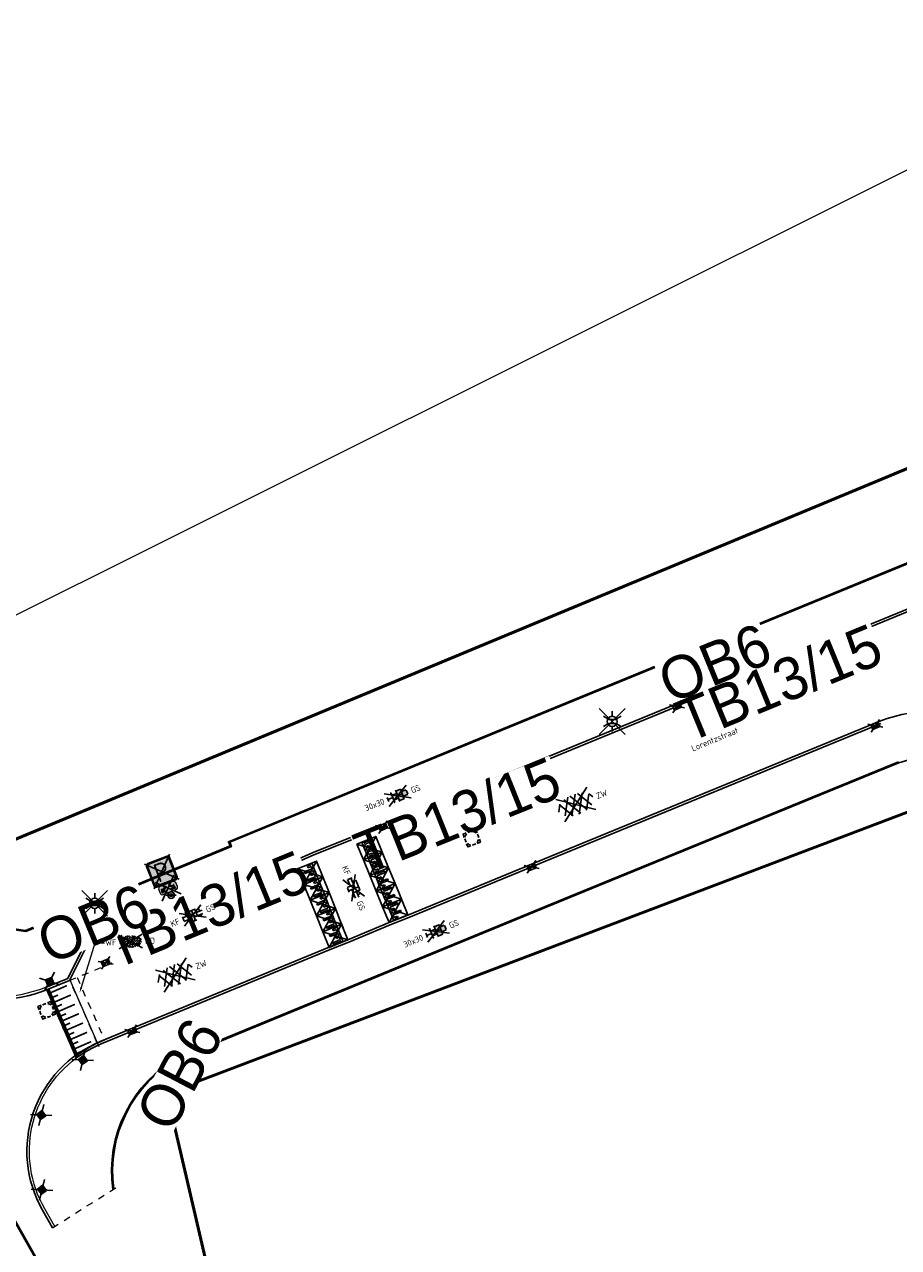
# Model space of a CAD drawing. Header units: metres. Extents: x 155090 to 155764, y 461362 to 461866.
# Tile 12 of 31: x 155116 to 155167, y 461640 to 461712. Entities that reach past the tile are written whole.
import ezdxf
from ezdxf import colors
from ezdxf.entities.mleader import LeaderData, LeaderLine
from ezdxf.enums import TextEntityAlignment as Align
from ezdxf.math import Vec2, Vec3

# ---------------------------------------------------------------- set-up
doc = ezdxf.new("R2018")
doc.units = ezdxf.units.M
for name, pattern in [('VW-1-1_STREEP', [2, 1, -1]), ('XX-HIDDEN', [4, 2, -2]), ('ZZ-HIDDEN-SO', [4, 2, -2])]:
    doc.linetypes.add(name, pattern=pattern)
for name, color, linetype, lineweight in [('B-WE-OG-TOPOGRAFIE-T18', 10, 'Continuous', 18), ('N-WE-IE-MEUBILAIR_WEGMEUBILAIR_VERKEERSBORD-S-200', 7, 'Continuous', 25), ('N-WE-KG-GRENS_WERK-GD', 7, 'XX-WERKGRENS', 50), ('N-WE-VH-KANTOPSLUITING-T18', 10, 'Continuous', 18), ('N-WE-VH-MATERIAAL_GRENS-G', 7, 'XX-HIDDEN', 18), ('N-WE-VW-MARKERING_LANGS_STREEP_11_010-G', 7, 'VW-1-1_STREEP', 18), ('V-WE-IE-MEUBILAIR_WEGMEUBILAIR-S-200', 7, 'Continuous', 25), ('V-WE-IE-TERREINAFSCHEIDING_KUNSTMATIG_RASTERHEKWERK-G', 20, 'V-IE-TERREINAFSCHEIDING_KUNSTMATIG-SO', 35), ('V-WE-OV-LICHTMAST-S-200', 190, 'Continuous', 25), ('V-WE-RI-OVERIG_RIOOLPUT-OPHOOGTEBRENGEN-S-200', 10, 'Continuous', 25), ('V-WE-VH-DREMPEL_PREFAB_ELEMENT-S', 30, 'Continuous', 25), ('V-WE-VH-KANTOPSLUITING_OPSLUITBAND_150X250-G', 150, 'V-VH-OPSLUITBAND-SO', 18), ('V-WE-VH-KANTOPSLUITING_OPSLUITBAND_60X200-G', 150, 'V-VH-OPSLUITBAND-SO', 25), ('V-WE-VH-KANTOPSLUITING_TROTTOIRBAND_130X150-G', 210, 'V-VH-TROTTOIRBAND-SO', 25), ('V-WE-VH-KANTOPSLUITING_VOORKANTBAND-G', 50, 'Continuous', 25), ('V-WE-VH-MATERIAALGRENS-G', 7, 'ZZ-HIDDEN-SO', 18), ('V-WE-VH-VERHARDING_ASFALT-S-200', 7, 'Continuous', 25), ('V-WE-VH-VERHARDING_BETONSTRAATSTEEN-S-200', 7, 'Continuous', 25), ('V-WE-VH-VERHARDING_STRAATBAKSTEEN-S-200', 7, 'Continuous', 25), ('V-WE-VH-VERHARDING_TEGEL-S-200', 7, 'Continuous', 25), ('V-WE-VW-MARKERING_SYMBOOL_PLATEAU-S', 30, 'Continuous', 18), ('V-WE-VW-VERKEERSTEKEN_BORD_E-S-200', 7, 'Continuous', 25), ('V-WE-VW-VERKEERSTEKEN_BORD_ONDERBORD-S-200', 7, 'Continuous', 25), ('V01-WE-VH-KANTOPSLUITING_VOORKANTBAND-G', 50, 'Continuous', 25), ('X-XX-AL-VERWIJZING_DETAIL-T18', 10, 'Continuous', 18)]:
    doc.layers.add(name, color=color, linetype=linetype, lineweight=lineweight)
doc.layers.add('V-WE-RI-HWA_KOLK-S-200', color=150, linetype='Continuous', lineweight=25, true_color=0x007fff)
doc.layers.add('X-XX-AL-HULPLIJN', color=4, linetype='Continuous', lineweight=18, plot=False)
doc.styles.add('NLCS-ISO', font='NLCS-ISO.ttf')
doc.styles.add('NLCS-ISO-M200-T18', font='NLCS-ISO.ttf', dxfattribs={"height": 0.36})
doc.styles.add('NLCS-RVV-M200-T25', font='NLCS-RVV.ttf')
doc.linetypes.add('V-IE-TERREINAFSCHEIDING_KUNSTMATIG-SO', pattern='A,2,[24,NLCS.SHX,S=0.6,R=0,X=-1,Y=0],2,[82,NLCS.SHX,S=0.75,R=90,X=0,Y=0],2,[24,NLCS.SHX,S=0.6,R=0,X=1,Y=0],2,-2', length=10)
doc.linetypes.add('V-VH-OPSLUITBAND-SO', pattern='A,4,-2,2,-2,2,[24,NLCS.SHX,S=1,R=0,X=0,Y=0],2,-2,2,-2', length=20)
doc.linetypes.add('V-VH-TROTTOIRBAND-SO', pattern='A,2.5,[24,NLCS.SHX,S=1,R=0,X=0,Y=0],2.5,-2,2,-2,2,-2', length=15)
doc.linetypes.add('XX-WERKGRENS', pattern='A,0,[137,NLCS.SHX,S=0.5,R=0,X=0,Y=0],-30', length=30)

# ---------------------------------------------------------------- blocks, each defined once
blk = doc.blocks.new('V-SVH-DREMPEL_PREFAB_1200X1000')
for p, q in [((0, 1.2), (1, 1.2)), ((0, 0), (0, 1.2)), ((0, 0.9), (1, 0.9)), ((0, 0.8), (0.075, 0.8)), ((0.075, 0.6), (0.075, 0.8)), ((0.175, 0.8), (0.325, 0.8)), ((0.175, 0.6), (0.175, 0.8)), ((0.325, 0.3), (0.325, 0.8)), ((0.425, 0.8), (0.575, 0.8)), ((0.425, 0.3), (0.425, 0.8)), ((0.575, 0.6), (0.575, 0.8)), ((0.675, 0.8), (0.825, 0.8)), ((0.675, 0.6), (0.675, 0.8)), ((0.825, 0.3), (0.825, 0.8)), ((0.925, 0.8), (1, 0.8)), ((0.925, 0.3), (0.925, 0.8)), ((1, 0), (1, 1.2)), ((0, 0.4), (0, 0.4)), ((0, 0.15), (0, 0.15)), ((0, 0), (1, 0)), ((0.075, 0.6), (0.175, 0.6)), ((0.325, 0.3), (0.425, 0.3)), ((0.575, 0.6), (0.675, 0.6)), ((0.825, 0.3), (0.925, 0.3))]:
    blk.add_line(p, q)
for points in [[(0, 0), (1, 1.2)], [(0, 1.2), (1, 0)]]:
    blk.add_lwpolyline(points)
blk = doc.blocks.new('*U26')
at = {"layer": 'V-WE-VH-MATERIAALGRENS-G'}
blk.add_lwpolyline([(0, -1.2), (5, -1.2), (5, 0), (0, 0)], close=True, dxfattribs=at)
at = {"layer": 'V-WE-VH-DREMPEL_PREFAB_ELEMENT-S'}
for p in [(0, -1.2), (1, -1.2), (2, -1.2), (3, -1.2), (4, -1.2)]:
    blk.add_blockref('V-SVH-DREMPEL_PREFAB_1200X1000', p, dxfattribs=at)
blk = doc.blocks.new('V-SVH-ASFALT-SO')
for p, q in [((-5.51, -0.22), (-4.31, 1.86)), ((0, 0), (-4.9, 3.52)), ((-1.98, -2.78), (-4.55, 1.68)), ((-4.19, -1.94), (-1.41, 2.88)), ((0.44, -2.97), (-2.76, 2.58)), ((-2.32, -2.7), (0.94, 2.94)), ((2.56, -2.64), (-0.67, 2.95)), ((-0.17, -2.97), (2.99, 2.5)), ((0, 0), (4.9, 3.52)), ((4.39, -1.81), (1.71, 2.83)), ((2.29, -2.71), (4.74, 1.53)), ((5.5, 0.28), (4.81, 1.46)), ((0, 0), (-4.9, -3.52)), ((0, 0), (4.9, -3.52))]:
    blk.add_line(p, q)
at = {"style": 'NLCS-ISO'}
blk.add_attdef('KLEUR', text='', height=1.8, dxfattribs=at).set_placement((6.53, 0), align=Align.MIDDLE_LEFT)
at = {"style": 'NLCS-ISO', "flags": 1}
blk.add_attdef('FUNCTIE', text='', height=1.8, dxfattribs=at).set_placement((0, -3.98), align=Align.TOP_CENTER)
blk = doc.blocks.new('V-SVH-BSS_KEIFORMAAT_ELLEBOOG_KL-SO')
for p, q in [((0, 0), (-3.46, 2)), ((0, 0), (-3.46, -2)), ((-2.92, 0.77), (-2.92, -0.66)), ((-2.92, 0.39), (0.23, 0.39)), ((-1.87, 1.43), (-1.87, 0.39)), ((-1.86, 1.44), (1.28, 1.44)), ((-0.82, 1.69), (-0.82, 1.44)), ((-0.82, 0.39), (-0.82, -1.69)), ((0, 0), (3.46, 2)), ((0, 0), (3.46, -2)), ((0.23, 1.44), (0.23, -1.71)), ((1.28, 1.61), (1.28, -0.66)), ((1.28, 0.39), (3.17, 0.39)), ((2.33, 1.22), (2.33, 0.39)), ((-3.01, -0.66), (-0.82, -0.66)), ((-1.87, -0.66), (-1.87, -1.43)), ((-0.65, -1.71), (0.65, -1.71)), ((0.23, -0.66), (3.01, -0.66)), ((2.33, -0.66), (2.33, -1.22))]:
    blk.add_line(p, q)
at = {"style": 'NLCS-ISO'}
blk.add_attdef('FORMAAT', text='', height=1.8, dxfattribs=at).set_placement((-4.25, 0), align=Align.MIDDLE_RIGHT)
blk.add_attdef('KLEUR', text='', height=1.8, dxfattribs=at).set_placement((4.25, 0), align=Align.MIDDLE_LEFT)
at = {"style": 'NLCS-ISO', "flags": 1}
blk.add_attdef('FUNCTIE', text='', height=1.8, dxfattribs=at).set_placement((0, -2.75), align=Align.TOP_CENTER)
blk = doc.blocks.new('*U45')
at = {"const_width": 0.2}
blk.add_lwpolyline([(4.294, 1.4), (0, 1.4)], dxfattribs=at)
for points in [[(4.294, 1.5), (0, 1.5)], [(4.294, 0), (0, 0)]]:
    blk.add_lwpolyline(points)
at = {"const_width": 0.1, "flags": 128}
for points in [[(0.15, 1.3), (0.15, 1)], [(0.45, 1.3), (0.45, 0.3)], [(0.75, 1.3), (0.75, 1)], [(1.05, 1.3), (1.05, 0.3)], [(1.35, 1.3), (1.35, 1)], [(1.65, 1.3), (1.65, 0.3)], [(1.95, 1.3), (1.95, 1)], [(2.25, 1.3), (2.25, 0.3)], [(2.55, 1.3), (2.55, 1)], [(2.85, 1.3), (2.85, 0.3)], [(3.15, 1.3), (3.15, 1)], [(3.45, 1.3), (3.45, 0.3)], [(3.75, 1.3), (3.75, 1)], [(4.05, 1.3), (4.05, 0.3)]]:
    blk.add_lwpolyline(points, dxfattribs=at)
blk = doc.blocks.new('V-SVH-SBS_WAALFORMAAT_KEPER_KL-SO')
for p, q in [((0, 0), (-3.46, 2)), ((0, 0), (-3.46, -2)), ((-3.18, 0.35), (-2.83, 0.71)), ((-3.18, 0.35), (-1.41, -1.41)), ((-2.91, 0.78), (-1.41, -0.71)), ((-2.74, -0.94), (-1.27, 1.61)), ((-2.52, 1.11), (-1.41, 0)), ((-2.06, 1.35), (-1.41, 0.71)), ((-1.77, 0.35), (-0.38, 1.74)), ((-1.77, 1.06), (-1.2, 1.63)), ((-1.77, -0.35), (0, 1.41)), ((-1.77, -1.06), (0, 0.71)), ((-1.54, 1.54), (-1.41, 1.41)), ((-1.54, -1.54), (0, 0)), ((-0.72, -1.71), (1.2, 1.63)), ((-0.35, 1.06), (1.41, -0.71)), ((-0.35, 0.35), (1.41, -1.41)), ((-0.33, 1.74), (1.41, 0)), ((0, 0), (3.46, 2)), ((0, 0), (3.46, -2)), ((0.38, 1.74), (1.41, 0.71)), ((1.06, 1.06), (1.54, 1.54)), ((1.06, 0.35), (2.06, 1.35)), ((1.06, -0.35), (2.52, 1.11)), ((1.06, -1.06), (2.83, 0.71)), ((1.2, 1.63), (1.41, 1.41)), ((1.91, -1.41), (3.07, 0.58)), ((2.47, 1.06), (3.18, 0.35)), ((2.47, 0.35), (3.18, -0.35)), ((-3.18, -0.35), (-2.83, 0)), ((-3.18, -0.35), (-2.3, -1.24)), ((-2.91, -0.78), (-2.83, -0.71)), ((-0.96, -1.67), (0, -0.71)), ((-0.35, -0.35), (0.96, -1.67)), ((-0.35, -1.06), (0.33, -1.74)), ((-0.33, -1.74), (0, -1.41)), ((1.2, -1.63), (2.83, 0)), ((2.3, -1.24), (2.83, -0.71)), ((2.47, -0.35), (2.91, -0.78)), ((2.47, -1.06), (2.52, -1.11))]:
    blk.add_line(p, q)
for centre in [(-2.3, 0.53), (-0.88, 1.59), (-0.88, 0.88), (-0.88, 0.18), (0.53, 1.24), (0.53, 0.53), (1.94, 0.88), (1.94, 0.18), (-2.3, -0.18), (-2.3, -0.88), (-0.88, -0.53), (-0.88, -1.24), (0.53, -0.18), (0.53, -0.88), (0.53, -1.59), (1.94, -0.53), (1.94, -1.24)]:
    blk.add_circle(centre, 0.0881)
blk.add_arc((-2.3, 1.24), 0.0881, 209.1238, 27.5078)
at = {"style": 'NLCS-ISO'}
blk.add_attdef('FORMAAT', text='', height=1.8, dxfattribs=at).set_placement((-4.25, 0), align=Align.MIDDLE_RIGHT)
blk.add_attdef('KLEUR', text='', height=1.8, dxfattribs=at).set_placement((4.25, 0), align=Align.MIDDLE_LEFT)
at = {"style": 'NLCS-ISO', "flags": 1}
blk.add_attdef('FUNCTIE', text='', height=1.8, dxfattribs=at).set_placement((0, -2.75), align=Align.TOP_CENTER)
blk = doc.blocks.new('V-SVH-TEGEL_300X300_DIK_HALFST_KL-SO')
h = blk.add_hatch(color=254)
h.dxf.hatch_style = 1
h.paths.add_polyline_path([(0, 0.75), (-1.5, 0.75), (-1.5, -0.75), (0, -0.75)])
h.paths.add_polyline_path([(1.5, 1.5), (0, 1.5), (0, 0), (1.5, 0)])
h.paths.add_polyline_path([(1.5, 0), (0, 0), (0, -0.75), (0, -1.5), (1.5, -1.5)])
h.paths.add_polyline_path([(3, 0.67), (2.92, 0.75), (1.5, 0.75), (1.5, 0), (1.5, -0.75), (2.92, -0.75), (3, -0.67)])
for p, q in [((0, 0), (-3.46, 2)), ((0, 0), (-3.46, -2)), ((-3, -0.67), (-3, 0.67)), ((-3, 0), (-1.5, 0)), ((-1.67, 1.5), (-1.5, 1.5)), ((-1.5, -1.55), (-1.5, 1.55)), ((-1.5, 0.75), (0, 0.75)), ((0, 0), (3.46, 2)), ((0, -1.75), (0, 1.75)), ((0, 1.5), (1.5, 1.5)), ((0, 0), (1.5, 0)), ((0, 0), (3.46, -2)), ((1.5, -1.55), (1.5, 1.55)), ((1.5, 0.75), (2.94, 0.75)), ((3, -0.67), (3, 0.67)), ((3, 0), (3.25, 0)), ((-1.67, -1.5), (-1.5, -1.5)), ((-1.5, -0.75), (0, -0.75)), ((0, -1.5), (1.5, -1.5)), ((1.5, -0.75), (2.94, -0.75))]:
    blk.add_line(p, q)
at = {"style": 'NLCS-ISO'}
blk.add_attdef('FORMAAT', text='', height=1.8, dxfattribs=at).set_placement((-4.25, 0), align=Align.MIDDLE_RIGHT)
blk.add_attdef('KLEUR', text='', height=1.8, dxfattribs=at).set_placement((4.25, 0), align=Align.MIDDLE_LEFT)
at = {"style": 'NLCS-ISO', "flags": 1}
blk.add_attdef('FUNCTIE', text='', height=1.8, dxfattribs=at).set_placement((0, -2.75), align=Align.TOP_CENTER)
blk = doc.blocks.new('*U55')
at = {"lineweight": 30, "flags": 106}
blk.add_attdef('OB', text='', height=0.36, dxfattribs=at).set_placement((0, 0.1), align=Align.BOTTOM_CENTER)
blk = doc.blocks.new('*U68')
at = {"lineweight": 30, "flags": 106}
blk.add_attdef('OB', text='', height=0.36, dxfattribs=at).set_placement((0, 0.1), align=Align.BOTTOM_CENTER)
blk = doc.blocks.new('V-SIE-WEG_PAAL_KUNSTSTOF-SO')
for p, q in [((-2.42, -2.03), (2.42, 2.03)), ((2.42, -2.03), (-2.42, 2.03)), ((-0.94, 0.94), (0.94, -0.94)), ((0.94, 0.94), (-0.94, -0.94))]:
    blk.add_line(p, q)
at = {"flags": 128}
for points in [[(-0.94, -0.94), (0.94, -0.94), (0.94, 0.94), (-0.94, 0.94)], [(-0.47, 0.47), (0.47, 0.47), (0.47, -0.47), (-0.47, -0.47)]]:
    blk.add_lwpolyline(points, close=True, dxfattribs=at)
blk = doc.blocks.new('V-SRI-KOLK_TROTTOIR-SO')
h = blk.add_hatch(color=256)
h.dxf.hatch_style = 1
h.paths.add_polyline_path([(1.125, 1.5), (-1.125, 1.5), (-1.125, 0)])
for p, q in [((-1.875, -0.5), (1.875, 2)), ((1.875, -0.5), (-1.875, 2)), ((-1.125, 0), (1.125, 1.5))]:
    blk.add_line(p, q)
blk.add_lwpolyline([(-1.125, 0), (1.125, 0), (1.125, 1.5), (-1.125, 1.5)], close=True)
blk = doc.blocks.new('V-SRI-KOLK_STRAAT-SO')
h = blk.add_hatch(color=256)
h.dxf.hatch_style = 1
h.paths.add_polyline_path([(-1.125, 0), (0, 0.75), (-1.125, 1.5)])
h.paths.add_polyline_path([(1.125, 0), (1.125, 1.5), (0, 0.75)])
for p, q in [((-1.875, -0.5), (1.875, 2)), ((1.875, -0.5), (-1.875, 2)), ((-1.125, 0), (1.125, 1.5)), ((1.125, 0), (-1.125, 1.5))]:
    blk.add_line(p, q)
blk.add_lwpolyline([(-1.125, 0), (1.125, 0), (1.125, 1.5), (-1.125, 1.5)], close=True)
blk = doc.blocks.new('SRI-PUT_OPHOOGTEBRENGEN-SO')
for p, q in [((-2, -0.5), (-2, 0.5)), ((-0.5, 2), (0.5, 2)), ((2, -0.5), (2, 0.5)), ((-0.5, -2), (0.5, -2))]:
    blk.add_line(p, q)
for points in [[(-1, 2), (-2, 2), (-2, 1)], [(1, 2), (2, 2), (2, 1)], [(-1, -2), (-2, -2), (-2, -1)], [(1, -2), (2, -2), (2, -1)]]:
    blk.add_lwpolyline(points)
for start, end in [(165.5225, 194.4775), (120, 150), (75.5225, 104.4775), (30, 60), (345.5225, 14.4775), (210, 240), (255.5225, 284.4775), (300, 330)]:
    blk.add_arc((0, 0), 2, start, end)
blk = doc.blocks.new('SIE-WEG_VERKEERSBORD_PAAL-SO')
blk.add_line((1.5, 0), (-1.5, 0))
for radius in [1, 0.373]:
    blk.add_circle((0, 0), radius)
at = {"style": 'NLCS-ISO'}
blk.add_attdef('VERKEERSBORD', (1.39, 1.44), '', height=1.8, dxfattribs=at)
blk = doc.blocks.new('V-SVW-VERKEERSTEKEN_BORD_ONDERBORD_OB504-SO')
at = {"true_color": 0xffffff}
h = blk.add_hatch(color=7, dxfattribs=at)
h.dxf.hatch_style = 1
edge = h.paths.add_edge_path()
edge.add_line((-2.75, 0.52), (-2.75, -0.52))
edge.add_arc((-2.02, -0.52), 0.726, 180, 270)
edge.add_line((-2.02, -1.25), (2.02, -1.25))
edge.add_arc((2.02, -0.52), 0.726, 270, 360)
edge.add_line((2.75, -0.52), (2.75, 0.52))
edge.add_arc((2.02, 0.52), 0.726, 360, 450)
edge.add_line((2.02, 1.25), (-2.02, 1.25))
edge.add_arc((-2.02, 0.52), 0.726, 450, 540)
h = blk.add_hatch(color=7, dxfattribs=at)
h.dxf.hatch_style = 1
edge = h.paths.add_edge_path()
edge.add_arc((-2.03, -0.73), 0.0706, -190.4489, -79.6849, ccw=False)
edge.add_line((-2.1, -0.72), (-1.9, 0.36))
edge.add_arc((-1.83, 0.35), 0.069, 28.0196, 169.618, ccw=False)
edge.add_line((-1.77, 0.38), (-1.54, 0))
edge.add_line((-1.54, 0), (-0.63, 0.91))
edge.add_line((-0.63, 0.91), (-0.39, 0.66))
edge.add_line((-0.39, 0.66), (-1.29, -0.24))
edge.add_line((-1.29, -0.24), (-0.91, -0.48))
edge.add_arc((-0.95, -0.54), 0.0707, -75.8476, 58.2055, ccw=False)
edge.add_line((-0.93, -0.61), (-2.02, -0.8))
h = blk.add_hatch(color=7, dxfattribs=at)
h.dxf.hatch_style = 1
edge = h.paths.add_edge_path()
edge.add_arc((2.03, -0.73), 0.0706, 259.6849, 370.4489)
edge.add_line((2.1, -0.72), (1.9, 0.36))
edge.add_arc((1.83, 0.35), 0.069, 10.382, 151.9804)
edge.add_line((1.77, 0.38), (1.54, 0))
edge.add_line((1.54, 0), (0.63, 0.91))
edge.add_line((0.63, 0.91), (0.39, 0.66))
edge.add_line((0.39, 0.66), (1.29, -0.24))
edge.add_line((1.29, -0.24), (0.91, -0.48))
edge.add_arc((0.95, -0.54), 0.0707, 121.7945, 255.8476)
edge.add_line((0.93, -0.61), (2.02, -0.8))
at = {"color": 250, "true_color": 0x191919}
for points in [[(-2.96, -2.96), (2.96, 2.96)], [(-2.96, 2.96), (2.96, -2.96)]]:
    blk.add_lwpolyline(points, dxfattribs=at)
at = {"color": 250, "lineweight": 0, "true_color": 0x191919}
for points in [[(-2.75, 0.52), (-2.75, -0.52, 0.414214), (-2.02, -1.25), (2.02, -1.25, 0.414214), (2.75, -0.52), (2.75, 0.52, 0.414214), (2.02, 1.25), (-2.02, 1.25, 0.414214)], [(-0.39, 0.66), (-1.29, -0.24), (-0.91, -0.48, -0.662219), (-0.93, -0.61), (-2.02, -0.8, -0.524067), (-2.1, -0.72), (-1.9, 0.36, -0.710653), (-1.77, 0.38), (-1.54, 0), (-0.63, 0.91)], [(0.39, 0.66), (1.29, -0.24), (0.91, -0.48, 0.662219), (0.93, -0.61), (2.02, -0.8, 0.524067), (2.1, -0.72), (1.9, 0.36, 0.710653), (1.77, 0.38), (1.54, 0), (0.63, 0.91)]]:
    blk.add_lwpolyline(points, format="xyb", close=True, dxfattribs=at)
blk = doc.blocks.new('V-SVW-VERKEERSTEKEN_BORD_E04-SO')
at = {"true_color": 0xffffff}
h = blk.add_hatch(color=7, dxfattribs=at)
h.dxf.hatch_style = 1
h.paths.add_polyline_path([(3.05, 3.75), (-3.05, 3.75, 0.414214), (-3.75, 3.05), (-3.75, 0), (-3.55, 0), (-3.55, 3.05, -0.414214), (-3.05, 3.55), (3.05, 3.55, -0.414214), (3.55, 3.05), (3.55, 0), (3.75, 0), (3.75, 3.05, 0.414214)])
h = blk.add_hatch(color=7, dxfattribs=at)
h.dxf.hatch_style = 1
h.paths.add_polyline_path([(-3.55, 0), (-3.75, 0), (-3.75, -3.05, 0.414214), (-3.05, -3.75), (3.05, -3.75, 0.414214), (3.75, -3.05), (3.75, 0), (3.55, 0), (3.55, -3.05, -0.414214), (3.05, -3.55), (-3.05, -3.55, -0.414214), (-3.55, -3.05)])
h = blk.add_hatch(color=7, dxfattribs=at)
h.dxf.hatch_style = 1
h.paths.add_polyline_path([(3.05, 3.55), (-3.05, 3.55, 0.414214), (-3.55, 3.05), (-3.55, 0), (-3.35, 0), (-3.35, 3.05, -0.414214), (-3.05, 3.35), (3.05, 3.35, -0.414214), (3.35, 3.05), (3.35, 0), (3.55, 0), (3.55, 3.05, 0.414214)])
h = blk.add_hatch(color=7, dxfattribs=at)
h.dxf.hatch_style = 1
h.paths.add_polyline_path([(-3.35, 0), (-3.55, 0), (-3.55, -3.05, 0.414214), (-3.05, -3.55), (3.05, -3.55, 0.414214), (3.55, -3.05), (3.55, 0), (3.35, 0), (3.35, -3.05, -0.414214), (3.05, -3.35), (-3.05, -3.35, -0.414214), (-3.35, -3.05)])
h = blk.add_hatch(color=7, dxfattribs=at)
h.dxf.hatch_style = 1
edge = h.paths.add_edge_path()
edge.add_line((-3.05, -3.35), (3.05, -3.35))
edge.add_arc((3.05, -3.05), 0.3, 270, 360)
edge.add_line((3.35, -3.05), (3.35, 3.05))
edge.add_arc((3.05, 3.05), 0.3, 0, 90)
edge.add_line((3.05, 3.35), (-3.05, 3.35))
edge.add_arc((-3.05, 3.05), 0.3, 90, 180)
edge.add_line((-3.35, 3.05), (-3.35, -3.05))
edge.add_arc((-3.05, -3.05), 0.3, 180, 270)
at = {"color": 250, "true_color": 0x191919}
for points in [[(-3.95, -3.95), (3.95, 3.95)], [(-3.95, 3.95), (3.95, -3.95)]]:
    blk.add_lwpolyline(points, dxfattribs=at)
at = {"color": 250, "lineweight": 0, "true_color": 0x191919}
for points in [[(-3.05, -3.75), (3.05, -3.75, 0.414214), (3.75, -3.05), (3.75, 3.05, 0.414214), (3.05, 3.75), (-3.05, 3.75, 0.414214), (-3.75, 3.05), (-3.75, -3.05, 0.414214)], [(-3.05, -3.55), (3.05, -3.55, 0.414214), (3.55, -3.05), (3.55, 3.05, 0.414214), (3.05, 3.55), (-3.05, 3.55, 0.414214), (-3.55, 3.05), (-3.55, -3.05, 0.414214)], [(-3.05, -3.35), (3.05, -3.35, 0.414214), (3.35, -3.05), (3.35, 3.05, 0.414214), (3.05, 3.35), (-3.05, 3.35, 0.414214), (-3.35, 3.05), (-3.35, -3.05, 0.414214)]]:
    blk.add_lwpolyline(points, format="xyb", close=True, dxfattribs=at)
at = {"color": 250, "true_color": 0x191919, "style": 'NLCS-RVV-M200-T25'}
blk.add_text('P', height=5.5, dxfattribs=at).set_placement((0, 0), align=Align.MIDDLE_CENTER)
blk = doc.blocks.new('V-SOV-LICHTMAST-SO')
for p, q in [((3.83, -3.83), (-3.83, 3.83)), ((-3.83, -3.83), (3.83, 3.83)), ((-1.3, 0.75), (-2.6, 1.5)), ((0, 1.5), (0, 3)), ((1.3, 0.75), (2.6, 1.5)), ((-1.3, -0.75), (-2.6, -1.5)), ((0, -1.5), (0, -3)), ((1.3, -0.75), (2.6, -1.5))]:
    blk.add_line(p, q)
at = {"flags": 128}
for points in [[(-1.38, 0.59), (1.38, 0.59)], [(-1.38, -0.59), (1.38, -0.59)]]:
    blk.add_lwpolyline(points, dxfattribs=at)
blk.add_circle((0, 0), 1.5)
at = {"style": 'NLCS-ISO'}
blk.add_attdef('TYPE', text='', height=1.8, dxfattribs=at).set_placement((0, 3), align=Align.BOTTOM_CENTER)

msp = doc.modelspace()

# ---------------------------------------------------------------- linework, layer by layer
at = {"layer": 'N-WE-KG-GRENS_WERK-GD', "ltscale": 0.02, "flags": 128}
msp.add_lwpolyline([(155105.013, 461659.872), (155118.813, 461635.516), (155126.889, 461638.046), (155124.292, 461649.191), (155170.609, 461666.767), (155218.13, 461583.83), (155167.798, 461559.686), (155178.507, 461538.254), (155186.424, 461542.21), (155185.211, 461545.687), (155228.765, 461565.982), (155303.127, 461423.789), (155319.306, 461445.611), (155305.711, 461469.494), (155347.888, 461488.921), (155355.625, 461465.681), (155372.342, 461477.038), (155355.372, 461504.599), (155385.673, 461521.106), (155404.454, 461519.029), (155405.464, 461528.164), (155392.385, 461531.299), (155360.112, 461595.505), (155330.667, 461580.401), (155309.903, 461612.456), (155357.621, 461640.591), (155359.912, 461638.036), (155362.19, 461639.174), (155351.686, 461656.031), (155304.033, 461629.413), (155269.224, 461682.728), (155257.66, 461700.439), (155310.66, 461717.018), (155299.752, 461735.637), (155212.089, 461702.127), (155199.973, 461719.395), (155183.631, 461710.92), (155193.211, 461696.537)], close=True, dxfattribs=at)
at = {"layer": 'N-WE-VH-MATERIAAL_GRENS-G', "ltscale": 0.2, "flags": 128}
msp.add_lwpolyline([(155117.558, 461641.259), (155121.346, 461643.649)], dxfattribs=at)
at = {"layer": 'N-WE-VW-MARKERING_LANGS_STREEP_11_010-G', "ltscale": 0.2, "const_width": 0.1, "flags": 128}
msp.add_lwpolyline([(155125.461, 461658.694), (155124.777, 461660.356)], dxfattribs=at)
at = {"layer": 'V-WE-IE-TERREINAFSCHEIDING_KUNSTMATIG_RASTERHEKWERK-G', "flags": 128}
msp.add_lwpolyline([(155118.885, 461651.399), (155118.974, 461651.279)], dxfattribs=at)
at = {"layer": 'V-WE-VH-KANTOPSLUITING_OPSLUITBAND_150X250-G', "ltscale": 0.2, "flags": 128}
for points in [[(155117.14, 461655.427, -0.34959), (155106.718, 461658.667, -0.34959)], [(155117.687, 461641.333), (155117.094, 461642.372, -0.380243), (155118.974, 461651.279, -0.380243)]]:
    msp.add_lwpolyline(points, format="xyb", dxfattribs=at)
at = {"layer": 'V-WE-VH-KANTOPSLUITING_OPSLUITBAND_60X200-G', "ltscale": 0.2, "flags": 128}
msp.add_lwpolyline([(155109.944, 461660.822), (155110.363, 461660.196), (155113.011, 461659.215), (155115.971, 461658.785), (155128.027, 461663.775), (155127.924, 461664.025), (155143.715, 461670.523), (155175.149, 461683.418), (155191.814, 461690.256)], dxfattribs=at)
msp.add_lwpolyline([(155173.241, 461559.591), (155176.555, 461561.081), (155191.002, 461567.822), (155201.719, 461572.772), (155203.077, 461573.41), (155213.055, 461578.101), (155221.539, 461582.111), (155205.579, 461611.041), (155195.545, 461629.247), (155187.017, 461644.728), (155185.396, 461647.69), (155183.184, 461651.717), (155183.446, 461651.862), (155175.825, 461665.685, 0.344064), (155167.465, 461668.679), (155148.057, 461660.742), (155125.074, 461651.283, 0.314396), (155121.177, 461643.543, 0.165018)], format="xyb", dxfattribs=at)
at = {"layer": 'V-WE-VH-KANTOPSLUITING_TROTTOIRBAND_130X150-G', "ltscale": 0.2}
for points in [[(155117.139, 461655.425), (155118.455, 461655.96), (155119.488, 461658.022, -0.210423), (155120.146, 461658.611), (155130.917, 461663.047), (155130.979, 461662.895, 0.454719), (155131.353, 461662.727), (155131.797, 461662.905), (155132.917, 461663.382), (155135.317, 461664.348), (155136.432, 461664.8), (155144.938, 461668.291), (155176.18, 461681.12), (155192.857, 461687.966)], [(155118.974, 461651.279, -0.061283), (155120.431, 461652.1), (155133.922, 461657.665), (155135.034, 461658.097), (155137.458, 461659.113), (155138.572, 461659.557), (155146.966, 461663.015), (155166.405, 461671.004)]]:
    msp.add_lwpolyline(points, format="xyb", dxfattribs=at)
at = {"layer": 'V-WE-VH-KANTOPSLUITING_VOORKANTBAND-G', "ltscale": 0.2, "flags": 128}
for points in [[(155109.895, 461660.789), (155110.324, 461660.146), (155112.996, 461659.157), (155115.979, 461658.723), (155128.105, 461663.742), (155128.002, 461663.992), (155143.738, 461670.468), (155175.171, 461683.362), (155191.837, 461690.201)], [(155131.412, 461662.589), (155131.855, 461662.767), (155132.974, 461663.243), (155135.373, 461664.209), (155136.488, 461664.661), (155144.995, 461668.152), (155176.237, 461680.981), (155192.914, 461687.827)], [(155167.444, 461668.735), (155148.034, 461660.797), (155125.048, 461651.337)], [(155120.198, 461658.471), (155130.836, 461662.851)], [(155117.195, 461655.286), (155118.563, 461655.842), (155119.623, 461657.957)]]:
    msp.add_lwpolyline(points, dxfattribs=at)
for points in [[(155117.557, 461641.259), (155116.964, 461642.298, -0.45206), (155120.374, 461652.239), (155133.866, 461657.805), (155134.978, 461658.236), (155137.401, 461659.252), (155138.516, 461659.696), (155146.909, 461663.154), (155166.348, 461671.142)], [(155117.195, 461655.288, -0.34959), (155106.594, 461658.582)]]:
    msp.add_lwpolyline(points, format="xyb", dxfattribs=at)
at = {"layer": 'V-WE-VH-KANTOPSLUITING_VOORKANTBAND-G', "ltscale": 0.2}
for centre, radius, start, end in [((155169.729, 461661.922), 9.821, 28.45864, 110.13521), ((155131.24, 461662.974), 0.422, 196.91847, 294.16326), ((155120.487, 461657.569), 0.947, 107.74555, 155.77536), ((155123.477, 461645.49), 7.423, 112.61096, 127.96918)]:
    msp.add_arc(centre, radius, start, end, dxfattribs=at)
at = {"layer": 'V-WE-VH-MATERIAALGRENS-G', "ltscale": 0.2, "flags": 128}
msp.add_lwpolyline([(155136.488, 461664.661), (155132.974, 461663.243), (155131.855, 461662.767), (155131.994, 461662.427), (155132.005, 461662.431), (155133.119, 461662.877), (155134.978, 461658.236), (155137.401, 461659.252), (155135.51, 461663.88), (155136.623, 461664.335)], close=True, dxfattribs=at)
for points in [[(155118.563, 461655.842), (155132.359, 461661.546)], [(155120.195, 461652.148), (155118.585, 461655.851)], [(155119.002, 461656.023), (155120.623, 461652.342)], [(155117.195, 461655.286), (155118.91, 461651.341)]]:
    msp.add_lwpolyline(points, dxfattribs=at)
at = {"layer": 'V01-WE-VH-KANTOPSLUITING_VOORKANTBAND-G'}
msp.add_arc((155128.672, 461644.62), 7.632, 118.34839, 188.38469, dxfattribs=at)
at = {"layer": 'X-XX-AL-HULPLIJN'}
msp.add_lwpolyline([(155163.247, 461517.914), (155377.343, 461624.892), (155304.012, 461771.648), (155089.916, 461664.669)], close=True, dxfattribs=at)

# ---------------------------------------------------------------- block references
at = {"layer": 'N-WE-IE-MEUBILAIR_WEGMEUBILAIR_VERKEERSBORD-S-200', "xscale": 0.2, "yscale": 0.2, "zscale": 0.2}
msp.add_blockref('SIE-WEG_VERKEERSBORD_PAAL-SO', (155124.55, 461660.874), dxfattribs=at)
at = {"layer": 'N-WE-VH-KANTOPSLUITING-T18'}
ref = msp.add_blockref('*U55', (155153.066, 461674.359), dxfattribs=dict(at, rotation=22.30415303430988))
lines = msp.add_mtext('OB6', dxfattribs={"layer": '0', "insert": (155153.028, 461674.452), "char_height": 2.5, "attachment_point": 1, "rotation": 22.30415, "bg_fill": 3, "box_fill_scale": 1, "bg_fill_color": 256, "bg_fill_transparency": 0})
ref.add_attrib('OB', '', (155153.028, 461674.452), dxfattribs={"flags": 58}).embed_mtext(lines)
ref = msp.add_blockref('*U68', (155154.109, 461672.056), dxfattribs=dict(at, rotation=22.32431470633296))
lines = msp.add_mtext('TB13/15', dxfattribs={"layer": '0', "insert": (155154.071, 461672.149), "char_height": 2.5, "attachment_point": 1, "rotation": 22.32431, "bg_fill": 3, "box_fill_scale": 1, "bg_fill_color": 256, "bg_fill_transparency": 0})
ref.add_attrib('OB', '', (155154.071, 461672.149), dxfattribs={"flags": 48}).embed_mtext(lines)
ref = msp.add_blockref('*U68', (155135.142, 461664.277), dxfattribs=dict(at, rotation=21.91851893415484))
lines = msp.add_mtext('TB13/15', dxfattribs={"layer": '0', "insert": (155135.104, 461664.37), "char_height": 2.5, "attachment_point": 1, "rotation": 21.91852, "bg_fill": 3, "box_fill_scale": 1, "bg_fill_color": 256, "bg_fill_transparency": 0})
ref.add_attrib('OB', '', (155135.104, 461664.37), dxfattribs={"flags": 50}).embed_mtext(lines)
ref = msp.add_blockref('*U68', (155120.316, 461658.682), dxfattribs=dict(at, rotation=22.38240568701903))
lines = msp.add_mtext('TB13/15', dxfattribs={"layer": '0', "insert": (155120.278, 461658.774), "char_height": 2.5, "attachment_point": 1, "rotation": 22.38241, "bg_fill": 3, "box_fill_scale": 1, "bg_fill_color": 256, "bg_fill_transparency": 0})
ref.add_attrib('OB', '', (155120.278, 461658.774), dxfattribs={"flags": 24}).embed_mtext(lines)
ref = msp.add_blockref('*U55', (155116.434, 461658.976), dxfattribs=dict(at, rotation=22.48611139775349))
lines = msp.add_mtext('OB6', dxfattribs={"layer": '0', "insert": (155116.395, 461659.069), "char_height": 2.5, "attachment_point": 1, "rotation": 22.48611, "bg_fill": 3, "box_fill_scale": 1, "bg_fill_color": 256, "bg_fill_transparency": 0})
ref.add_attrib('OB', '', (155116.395, 461659.069), dxfattribs={"flags": 34}).embed_mtext(lines)
ref = msp.add_blockref('*U55', (155122.463, 461647.878), dxfattribs=dict(at, rotation=62.31480636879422))
lines = msp.add_mtext('OB6', dxfattribs={"layer": '0', "insert": (155122.375, 461647.925), "char_height": 2.5, "attachment_point": 1, "rotation": 62.31481, "bg_fill": 3, "box_fill_scale": 1, "bg_fill_color": 256, "bg_fill_transparency": 0})
ref.add_attrib('OB', '', (155122.375, 461647.925), dxfattribs={"flags": 36}).embed_mtext(lines)
at = {"layer": 'V-WE-IE-MEUBILAIR_WEGMEUBILAIR-S-200', "xscale": 0.2, "yscale": 0.2, "zscale": 0.2}
for p, rotation in [((155117.386, 461655.779), 22.26400531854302), ((155119.346, 461651.146), 36.84844258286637), ((155116.89, 461647.903), 36.84844258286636), ((155116.935, 461643.496), 36.84844258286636)]:
    msp.add_blockref('V-SIE-WEG_PAAL_KUNSTSTOF-SO', p, dxfattribs=dict(at, rotation=rotation))
at = {"layer": 'V-WE-OV-LICHTMAST-S-200', "xscale": 0.2, "yscale": 0.2, "zscale": 0.2}
for p in [(155150.561, 461671.123), (155120.041, 461660.39)]:
    msp.add_blockref('V-SOV-LICHTMAST-SO', p, dxfattribs=at)
at = {"layer": 'V-WE-RI-HWA_KOLK-S-200', "xscale": 0.2, "yscale": 0.2, "zscale": 0.2}
for name, p, rotation in [('V-SRI-KOLK_TROTTOIR-SO', (155154.329, 461672.147), 202.3243147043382), ('V-SRI-KOLK_TROTTOIR-SO', (155166.016, 461671.006), 202.4469833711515), ('V-SRI-KOLK_TROTTOIR-SO', (155136.986, 461665.027), 202.3114651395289), ('V-SRI-KOLK_STRAAT-SO', (155145.746, 461662.674), 202.4522238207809), ('V-SRI-KOLK_STRAAT-SO', (155120.749, 461656.744), 22.66982996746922), ('V-SRI-KOLK_TROTTOIR-SO', (155122.198, 461652.992), 202.4521019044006)]:
    msp.add_blockref(name, p, dxfattribs=dict(at, rotation=rotation))
at = {"layer": 'V-WE-RI-OVERIG_RIOOLPUT-OPHOOGTEBRENGEN-S-200', "xscale": 0.2, "yscale": 0.2, "zscale": 0.2}
for p, rotation in [((155142.28, 461664.232), 20), ((155117.207, 461654.075), 21)]:
    msp.add_blockref('SRI-PUT_OPHOOGTEBRENGEN-SO', p, dxfattribs=dict(at, rotation=rotation))
at = {"layer": 'V-WE-VH-DREMPEL_PREFAB_ELEMENT-S'}
for p, rotation in [((155137.401, 461659.251), 112.2190018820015), ((155133.119, 461662.877), 291.8237900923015)]:
    msp.add_blockref('*U26', p, dxfattribs=dict(at, rotation=rotation))
at = {"layer": 'V-WE-VH-VERHARDING_ASFALT-S-200', "xscale": 0.2, "yscale": 0.2, "zscale": 0.2}
for p, rotation in [((155148.413, 461666.219), 21.82379009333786), ((155124.793, 461656.163), 21.82379009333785)]:
    msp.add_blockref('V-SVH-ASFALT-SO', p, dxfattribs=dict(at, rotation=rotation)).add_auto_attribs({'KLEUR': 'ZW'})
at = {"layer": 'V-WE-VH-VERHARDING_BETONSTRAATSTEEN-S-200', "xscale": 0.2, "yscale": 0.2, "zscale": 0.2}
for p, rotation in [((155135.31, 461661.302), 292.7412856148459), ((155125.817, 461659.677), 22.39399546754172)]:
    msp.add_blockref('V-SVH-BSS_KEIFORMAAT_ELLEBOOG_KL-SO', p, dxfattribs=dict(at, rotation=rotation)).add_auto_attribs({'FORMAAT': 'KF', 'KLEUR': 'GS'})
at = {"layer": 'V-WE-VH-VERHARDING_STRAATBAKSTEEN-S-200', "xscale": 0.2, "yscale": 0.2, "zscale": 0.2, "rotation": 2.320439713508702}
msp.add_blockref('V-SVH-SBS_WAALFORMAAT_KEPER_KL-SO', (155122.162, 461658.137), dxfattribs=at).add_auto_attribs({'FORMAAT': 'WF', 'KLEUR': 'RD'})
at = {"layer": 'V-WE-VH-VERHARDING_TEGEL-S-200', "xscale": 0.2, "yscale": 0.2, "zscale": 0.2}
for p, rotation in [((155137.905, 461666.733), 21.24109563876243), ((155140.173, 461658.732), 22.78655855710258)]:
    msp.add_blockref('V-SVH-TEGEL_300X300_DIK_HALFST_KL-SO', p, dxfattribs=dict(at, rotation=rotation)).add_auto_attribs({'FORMAAT': '30x30', 'KLEUR': 'GS'})
at = {"layer": 'V-WE-VW-MARKERING_SYMBOOL_PLATEAU-S', "lineweight": 0, "rotation": 113.4962094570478}
msp.add_blockref('*U45', (155120.286, 461651.939), dxfattribs=at)
at = {"layer": 'V-WE-VW-VERKEERSTEKEN_BORD_E-S-200', "xscale": 0.2, "yscale": 0.2, "zscale": 0.2, "rotation": 21.261271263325}
msp.add_blockref('V-SVW-VERKEERSTEKEN_BORD_E04-SO', (155123.999, 461662.259), dxfattribs=at)
at = {"layer": 'V-WE-VW-VERKEERSTEKEN_BORD_ONDERBORD-S-200', "xscale": 0.2, "yscale": 0.2, "zscale": 0.2, "rotation": 21.1621501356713}
msp.add_blockref('V-SVW-VERKEERSTEKEN_BORD_ONDERBORD_OB504-SO', (155124.369, 461661.29), dxfattribs=at)

# ---------------------------------------------------------------- texts
at = {"layer": 'B-WE-OG-TOPOGRAFIE-T18', "style": 'NLCS-ISO-M200-T18'}
msp.add_text('Lorentzstraat', height=0.36, rotation=22.3, dxfattribs=at).set_placement((155156.608, 461670.065), align=Align.MIDDLE)

# ---------------------------------------------------------------- leaders
at = {"layer": 'X-XX-AL-VERWIJZING_DETAIL-T18'}
ml = msp.add_multileader_mtext('Standard', dxfattribs=at)
ml.set_content('', color=256, style='NLCS-ISO-M200-T18')
ml.set_leader_properties(color=256, linetype='ByLayer', lineweight=-1)
ml.build(insert=Vec2(0, 0))
ml.multileader.update_dxf_attribs({"text_left_attachment_type": 5, "text_right_attachment_type": 5, "dogleg_length": 0.36, "arrow_head_size": 0.36})
ctx = ml.context
ctx.base_point, ctx.char_height, ctx.arrow_head_size, ctx.landing_gap_size, ctx.plane_origin = Vec3(155120.437, 461658.064), 0.36, 0.36, 0.18, Vec3(155119.147, 461655.179)
ctx.left_attachment, ctx.right_attachment = 5, 5
notes = []
notes.append((ctx, [(0, (1, 1, 0), (155120.077, 461658.064), (1, 0), 0.36, [(0, [(155119.147, 461655.095)], 0, [])])]))
ctx.mtext.insert, ctx.mtext.flow_direction = Vec3(155120.617, 461658.424), 5
for ctx, leaders in notes:
    for number, flags, end, landing, length, lines in leaders:
        leader = LeaderData()
        leader.index, (leader.has_last_leader_line, leader.has_dogleg_vector, leader.attachment_direction) = number, flags
        leader.last_leader_point, leader.dogleg_vector, leader.dogleg_length = Vec3(end), Vec3(landing), length
        for number, points, colour, breaks in lines:
            line = LeaderLine()
            line.index, line.vertices, line.color, line.breaks = number, Vec3.list(points), colors.encode_raw_color(colour), breaks
            leader.lines.append(line)
        ctx.leaders.append(leader)

doc.saveas('drawing.dxf')
